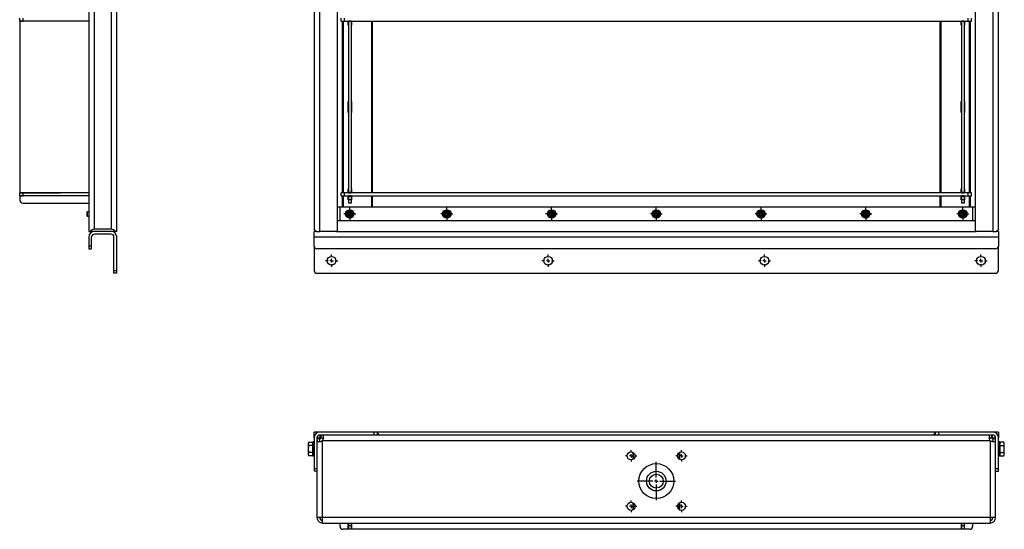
# Model space of a CAD drawing. Header units: millimetres. Extents: x 734 to 4128, y 6 to 2669.
# Tile 1 of 6: x 734 to 2144, y 6 to 736. Entities that reach past the tile are written whole.
import ezdxf

# ---------------------------------------------------------------- set-up
doc = ezdxf.new("R2010")
doc.units = ezdxf.units.MM
doc.layers.add('FOND_DE_PLAN', color=7, linetype='Continuous')

# ---------------------------------------------------------------- blocks, each defined once
blk = doc.blocks.new('SW_CENTERMARKSYMBOL_0')
at = {"layer": 'FOND_DE_PLAN', "color": 0}
for p, q in [((-5, 0), (-8.5, 0)), ((0, 0), (-2.5, 0)), ((0, 5), (0, 8.5)), ((0, 0), (0, 2.5)), ((0, 0), (0, -2.5)), ((0, 0), (2.5, 0)), ((5, 0), (8.5, 0)), ((0, -5), (0, -8.5))]:
    blk.add_line(p, q, dxfattribs=at)
blk = doc.blocks.new('SW_CENTERMARKSYMBOL_1')
at = {"layer": 'FOND_DE_PLAN', "color": 0}
for p, q in [((-5, 0), (-8.5, 0)), ((0, 0), (-2.5, 0)), ((0, 5), (0, 8.5)), ((0, 0), (0, 2.5)), ((0, 0), (0, -2.5)), ((0, 0), (2.5, 0)), ((5, 0), (8.5, 0)), ((0, -5), (0, -8.5))]:
    blk.add_line(p, q, dxfattribs=at)
blk = doc.blocks.new('SW_CENTERMARKSYMBOL_2')
at = {"layer": 'FOND_DE_PLAN', "color": 0}
for p, q in [((-5, 0), (-8.5, 0)), ((0, 0), (-2.5, 0)), ((0, 5), (0, 8.5)), ((0, 0), (0, 2.5)), ((0, 0), (0, -2.5)), ((0, 0), (2.5, 0)), ((5, 0), (8.5, 0)), ((0, -5), (0, -8.5))]:
    blk.add_line(p, q, dxfattribs=at)
blk = doc.blocks.new('SW_CENTERMARKSYMBOL_3')
at = {"layer": 'FOND_DE_PLAN', "color": 0}
for p, q in [((-5, 0), (-8.5, 0)), ((0, 0), (-2.5, 0)), ((0, 5), (0, 8.5)), ((0, 0), (0, 2.5)), ((0, 0), (0, -2.5)), ((0, 0), (2.5, 0)), ((5, 0), (8.5, 0)), ((0, -5), (0, -8.5))]:
    blk.add_line(p, q, dxfattribs=at)
blk = doc.blocks.new('SW_CENTERMARKSYMBOL_4')
at = {"layer": 'FOND_DE_PLAN', "color": 0}
for p, q in [((-5, 0), (-8.5, 0)), ((0, 0), (-2.5, 0)), ((0, 5), (0, 8.5)), ((0, 0), (0, 2.5)), ((0, 0), (0, -2.5)), ((0, 0), (2.5, 0)), ((5, 0), (8.5, 0)), ((0, -5), (0, -8.5))]:
    blk.add_line(p, q, dxfattribs=at)
blk = doc.blocks.new('SW_CENTERMARKSYMBOL_5')
at = {"layer": 'FOND_DE_PLAN', "color": 0}
for p, q in [((-5, 0), (-8.745, 0)), ((0, 0), (-2.5, 0)), ((0, 5), (0, 8.745)), ((0, 0), (0, 2.5)), ((0, 0), (0, -2.5)), ((0, 0), (2.5, 0)), ((5, 0), (8.745, 0)), ((0, -5), (0, -8.745))]:
    blk.add_line(p, q, dxfattribs=at)
blk = doc.blocks.new('SW_CENTERMARKSYMBOL_6')
at = {"layer": 'FOND_DE_PLAN', "color": 0}
for p, q in [((-5, 0), (-8.745, 0)), ((0, 0), (-2.5, 0)), ((0, 5), (0, 8.745)), ((0, 0), (0, 2.5)), ((0, 0), (0, -2.5)), ((0, 0), (2.5, 0)), ((5, 0), (8.745, 0)), ((0, -5), (0, -8.745))]:
    blk.add_line(p, q, dxfattribs=at)
blk = doc.blocks.new('SW_CENTERMARKSYMBOL_7')
at = {"layer": 'FOND_DE_PLAN', "color": 0}
for p, q in [((-5, 0), (-8.745, 0)), ((0, 0), (-2.5, 0)), ((0, 5), (0, 8.745)), ((0, 0), (0, 2.5)), ((0, 0), (0, -2.5)), ((0, 0), (2.5, 0)), ((5, 0), (8.745, 0)), ((0, -5), (0, -8.745))]:
    blk.add_line(p, q, dxfattribs=at)
blk = doc.blocks.new('SW_CENTERMARKSYMBOL_8')
at = {"layer": 'FOND_DE_PLAN', "color": 0}
for p, q in [((-5, 0), (-8.745, 0)), ((0, 0), (-2.5, 0)), ((0, 5), (0, 8.745)), ((0, 0), (0, 2.5)), ((0, 0), (0, -2.5)), ((0, 0), (2.5, 0)), ((5, 0), (8.745, 0)), ((0, -5), (0, -8.745))]:
    blk.add_line(p, q, dxfattribs=at)
blk = doc.blocks.new('SW_CENTERMARKSYMBOL_11')
at = {"layer": 'FOND_DE_PLAN', "color": 0}
for p, q in [((-5, 0), (-8.5, 0)), ((0, 0), (-2.5, 0)), ((0, 5), (0, 8.5)), ((0, 0), (0, 2.5)), ((0, 0), (0, -2.5)), ((0, 0), (2.5, 0)), ((5, 0), (8.5, 0)), ((0, -5), (0, -8.5))]:
    blk.add_line(p, q, dxfattribs=at)
blk = doc.blocks.new('SW_CENTERMARKSYMBOL_15')
at = {"layer": 'FOND_DE_PLAN', "color": 0}
for p, q in [((-5, 0), (-8.5, 0)), ((0, 0), (-2.5, 0)), ((0, 5), (0, 8.5)), ((0, 0), (0, 2.5)), ((0, 0), (0, -2.5)), ((0, 0), (2.5, 0)), ((5, 0), (8.5, 0)), ((0, -5), (0, -8.5))]:
    blk.add_line(p, q, dxfattribs=at)
blk = doc.blocks.new('SW_CENTERMARKSYMBOL_34')
at = {"layer": 'FOND_DE_PLAN', "color": 0}
for p, q in [((0, 5), (0, 27.5)), ((-5, 0), (-27.5, 0)), ((0, 0), (-2.5, 0)), ((0, 0), (0, 2.5)), ((0, 0), (0, -2.5)), ((0, 0), (2.5, 0)), ((5, 0), (27.5, 0)), ((0, -5), (0, -27.5))]:
    blk.add_line(p, q, dxfattribs=at)
blk = doc.blocks.new('SW_CENTERMARKSYMBOL_35')
at = {"layer": 'FOND_DE_PLAN', "color": 0}
for p, q in [((-5, 0), (-8.25, 0)), ((0, 0), (-2.5, 0)), ((0, 5), (0, 8.25)), ((0, 0), (0, 2.5)), ((0, 0), (0, -2.5)), ((0, 0), (2.5, 0)), ((5, 0), (8.25, 0)), ((0, -5), (0, -8.25))]:
    blk.add_line(p, q, dxfattribs=at)
blk = doc.blocks.new('SW_CENTERMARKSYMBOL_36')
at = {"layer": 'FOND_DE_PLAN', "color": 0}
for p, q in [((-5, 0), (-8.25, 0)), ((0, 0), (-2.5, 0)), ((0, 5), (0, 8.25)), ((0, 0), (0, 2.5)), ((0, 0), (0, -2.5)), ((0, 0), (2.5, 0)), ((5, 0), (8.25, 0)), ((0, -5), (0, -8.25))]:
    blk.add_line(p, q, dxfattribs=at)
blk = doc.blocks.new('SW_CENTERMARKSYMBOL_37')
at = {"layer": 'FOND_DE_PLAN', "color": 0}
for p, q in [((-5, 0), (-8.25, 0)), ((0, 0), (-2.5, 0)), ((0, 5), (0, 8.25)), ((0, 0), (0, 2.5)), ((0, 0), (0, -2.5)), ((0, 0), (2.5, 0)), ((5, 0), (8.25, 0)), ((0, -5), (0, -8.25))]:
    blk.add_line(p, q, dxfattribs=at)
blk = doc.blocks.new('SW_CENTERMARKSYMBOL_38')
at = {"layer": 'FOND_DE_PLAN', "color": 0}
for p, q in [((-5, 0), (-8.25, 0)), ((0, 0), (-2.5, 0)), ((0, 5), (0, 8.25)), ((0, 0), (0, 2.5)), ((0, 0), (0, -2.5)), ((0, 0), (2.5, 0)), ((5, 0), (8.25, 0)), ((0, -5), (0, -8.25))]:
    blk.add_line(p, q, dxfattribs=at)

msp = doc.modelspace()

# ---------------------------------------------------------------- linework, layer by layer
at = {"color": 7, "linetype": 'Continuous', "lineweight": 25}
for p, q in [((865.2, 2207.8), (865.2, 435.8)), ((873.2, 432.8), (873.2, 2207.8)), ((833.2, 2112.8), (833.2, 432.8)), ((841.2, 435.8), (841.2, 2112.8)), ((1155.9, 2112.8), (1155.9, 435.8)), ((1163.9, 432.8), (1163.9, 2112.8)), ((1188.9, 2108.8), (1188.9, 433.8)), ((2102.9, 433.8), (2102.9, 2108.8)), ((2127.9, 2112.8), (2127.9, 432.8)), ((2135.9, 435.8), (2135.9, 2112.8)), ((734.2, 733.8), (734.2, 737.8)), ((734.2, 733.8), (739.2, 733.8)), ((734.2, 733.7), (734.2, 489)), ((792.7, 733.7), (734.2, 733.7)), ((739.2, 733.8), (739.2, 737.8)), ((833.2, 733.8), (739.2, 733.8)), ((792.7, 733.8), (792.7, 733.7)), ((1194.4, 733.8), (1194.4, 737.8)), ((1194.4, 733.8), (1199.4, 733.8)), ((1196.6, 487.8), (1196.6, 733.8)), ((1197.3, 733.8), (1197.3, 487.8)), ((1198.9, 733.3), (1198.9, 733.8)), ((1204.4, 733.3), (1198.9, 733.3)), ((1199.4, 733.8), (1199.4, 737.8)), ((1199.4, 733.8), (2092.4, 733.8)), ((1204.4, 727.8), (1204.4, 733.3)), ((1204.9, 733.7), (1204.9, 733.8)), ((1208.9, 733.7), (1204.9, 733.7)), ((1204.9, 733.7), (1204.9, 489)), ((1208.9, 733.8), (1208.9, 733.7)), ((1208.9, 733.7), (1208.9, 489)), ((1209.4, 733.3), (1209.4, 727.8)), ((1214.9, 733.3), (1209.4, 733.3)), ((1214.9, 733.8), (1214.9, 733.3)), ((1238.5, 487.8), (1238.5, 733.8)), ((1239.2, 733.8), (1239.2, 487.8)), ((1323.9, 733.3), (1323.9, 733.8)), ((1339.9, 733.3), (1323.9, 733.3)), ((1339.9, 733.8), (1339.9, 733.3)), ((1448.9, 733.3), (1448.9, 733.8)), ((1464.9, 733.3), (1448.9, 733.3)), ((1464.9, 733.8), (1464.9, 733.3)), ((1590.4, 733.3), (1590.4, 733.8)), ((1606.4, 733.3), (1590.4, 733.3)), ((1606.4, 733.8), (1606.4, 733.3)), ((1685.4, 733.3), (1685.4, 733.8)), ((1701.4, 733.3), (1685.4, 733.3)), ((1701.4, 733.8), (1701.4, 733.3)), ((1826.9, 733.3), (1826.9, 733.8)), ((1842.9, 733.3), (1826.9, 733.3)), ((1842.9, 733.8), (1842.9, 733.3)), ((1951.9, 733.3), (1951.9, 733.8)), ((1967.9, 733.3), (1951.9, 733.3)), ((1967.9, 733.8), (1967.9, 733.3)), ((2052.6, 487.8), (2052.6, 733.8)), ((2053.3, 733.8), (2053.3, 487.8)), ((2076.9, 733.3), (2076.9, 733.8)), ((2082.4, 733.3), (2076.9, 733.3)), ((2082.4, 727.8), (2082.4, 733.3)), ((2082.9, 733.7), (2082.9, 733.8)), ((2086.9, 733.7), (2082.9, 733.7)), ((2082.9, 733.7), (2082.9, 489)), ((2086.9, 733.8), (2086.9, 733.7)), ((2086.9, 733.7), (2086.9, 489)), ((2087.4, 733.3), (2087.4, 727.8)), ((2092.9, 733.3), (2087.4, 733.3)), ((2092.4, 733.8), (2092.4, 737.8)), ((2092.4, 733.8), (2097.4, 733.8)), ((2092.9, 733.8), (2092.9, 733.3)), ((2094.5, 487.8), (2094.5, 733.8)), ((2095.2, 733.8), (2095.2, 487.8)), ((2097.4, 733.8), (2097.4, 737.8)), ((1204.9, 727.8), (1204.4, 727.8)), ((1209.4, 727.8), (1208.9, 727.8)), ((2082.9, 727.8), (2082.4, 727.8)), ((2087.4, 727.8), (2086.9, 727.8)), ((1204.4, 618.8), (1204.9, 618.8)), ((1204.4, 602.8), (1204.4, 618.8)), ((1208.9, 618.8), (1209.4, 618.8)), ((1209.4, 618.8), (1209.4, 602.8)), ((2082.4, 618.8), (2082.9, 618.8)), ((2082.4, 602.8), (2082.4, 618.8)), ((2086.9, 618.8), (2087.4, 618.8)), ((2087.4, 618.8), (2087.4, 602.8)), ((1204.9, 602.8), (1204.4, 602.8)), ((1209.4, 602.8), (1208.9, 602.8)), ((2082.9, 602.8), (2082.4, 602.8)), ((2087.4, 602.8), (2086.9, 602.8)), ((1204.4, 493.8), (1204.9, 493.8)), ((1204.4, 488.3), (1204.4, 493.8)), ((1208.9, 493.8), (1209.4, 493.8)), ((1209.4, 493.8), (1209.4, 488.3)), ((2082.4, 493.8), (2082.9, 493.8)), ((2082.4, 488.3), (2082.4, 493.8)), ((2086.9, 493.8), (2087.4, 493.8)), ((2087.4, 493.8), (2087.4, 488.3)), ((734.2, 483.8), (734.2, 487.8)), ((739.2, 487.8), (734.2, 487.8)), ((734.2, 483.8), (739.2, 483.8)), ((734.2, 482.7), (734.2, 478.3)), ((735.2, 488), (792.7, 488)), ((792.7, 483.7), (735.2, 483.7)), ((739.2, 483.8), (739.2, 487.8)), ((833.2, 487.8), (739.2, 487.8)), ((833.2, 483.8), (739.2, 483.8)), ((792.7, 488), (792.7, 487.8)), ((792.7, 483.8), (792.7, 483.7)), ((1194.4, 483.8), (1194.4, 487.8)), ((1199.4, 487.8), (1194.4, 487.8)), ((1194.4, 483.8), (1199.4, 483.8)), ((1196.6, 467.8), (1196.6, 483.8)), ((1197.3, 483.8), (1197.3, 467.8)), ((1198.9, 488.3), (1204.4, 488.3)), ((1198.9, 487.8), (1198.9, 488.3)), ((1198.9, 483.3), (1198.9, 483.8)), ((1204.4, 483.3), (1198.9, 483.3)), ((1199.4, 483.8), (1199.4, 487.8)), ((2092.4, 487.8), (1199.4, 487.8)), ((1199.4, 483.8), (2092.4, 483.8)), ((1204.4, 477.8), (1204.4, 483.3)), ((1204.9, 489), (1208.9, 489)), ((1204.9, 489), (1204.9, 488)), ((1204.9, 488), (1208.9, 488)), ((1204.9, 487.8), (1204.9, 488)), ((1204.9, 483.7), (1204.9, 483.8)), ((1208.9, 483.7), (1204.9, 483.7)), ((1204.9, 483.7), (1204.9, 482.7)), ((1208.9, 482.7), (1204.9, 482.7)), ((1204.9, 482.7), (1204.9, 478.3)), ((1208.9, 488), (1208.9, 489)), ((1208.9, 488), (1208.9, 487.8)), ((1208.9, 483.8), (1208.9, 483.7)), ((1208.9, 482.7), (1208.9, 483.7)), ((1208.9, 482.7), (1208.9, 478.3)), ((1209.4, 488.3), (1214.9, 488.3)), ((1214.9, 483.3), (1209.4, 483.3)), ((1209.4, 483.3), (1209.4, 477.8)), ((1214.9, 488.3), (1214.9, 487.8)), ((1214.9, 483.8), (1214.9, 483.3)), ((1238.5, 467.8), (1238.5, 483.8)), ((1239.2, 483.8), (1239.2, 467.8)), ((1323.9, 488.3), (1339.9, 488.3)), ((1323.9, 487.8), (1323.9, 488.3)), ((1323.9, 483.3), (1323.9, 483.8)), ((1339.9, 483.3), (1323.9, 483.3)), ((1339.9, 488.3), (1339.9, 487.8)), ((1339.9, 483.8), (1339.9, 483.3)), ((1448.9, 488.3), (1464.9, 488.3)), ((1448.9, 487.8), (1448.9, 488.3)), ((1448.9, 483.3), (1448.9, 483.8)), ((1464.9, 483.3), (1448.9, 483.3)), ((1464.9, 488.3), (1464.9, 487.8)), ((1464.9, 483.8), (1464.9, 483.3)), ((1590.4, 488.3), (1606.4, 488.3)), ((1590.4, 487.8), (1590.4, 488.3)), ((1590.4, 483.3), (1590.4, 483.8)), ((1606.4, 483.3), (1590.4, 483.3)), ((1606.4, 488.3), (1606.4, 487.8)), ((1606.4, 483.8), (1606.4, 483.3)), ((1685.4, 488.3), (1701.4, 488.3)), ((1685.4, 487.8), (1685.4, 488.3)), ((1685.4, 483.3), (1685.4, 483.8)), ((1701.4, 483.3), (1685.4, 483.3)), ((1701.4, 488.3), (1701.4, 487.8)), ((1701.4, 483.8), (1701.4, 483.3)), ((1826.9, 488.3), (1842.9, 488.3)), ((1826.9, 487.8), (1826.9, 488.3)), ((1826.9, 483.3), (1826.9, 483.8)), ((1842.9, 483.3), (1826.9, 483.3)), ((1842.9, 488.3), (1842.9, 487.8)), ((1842.9, 483.8), (1842.9, 483.3)), ((1951.9, 488.3), (1967.9, 488.3)), ((1951.9, 487.8), (1951.9, 488.3)), ((1951.9, 483.3), (1951.9, 483.8)), ((1967.9, 483.3), (1951.9, 483.3)), ((1967.9, 488.3), (1967.9, 487.8)), ((1967.9, 483.8), (1967.9, 483.3)), ((2052.6, 467.8), (2052.6, 483.8)), ((2053.3, 483.8), (2053.3, 467.8)), ((2076.9, 488.3), (2082.4, 488.3)), ((2076.9, 487.8), (2076.9, 488.3)), ((2076.9, 483.3), (2076.9, 483.8)), ((2082.4, 483.3), (2076.9, 483.3)), ((2082.4, 477.8), (2082.4, 483.3)), ((2082.9, 489), (2086.9, 489)), ((2082.9, 489), (2082.9, 488)), ((2082.9, 488), (2086.9, 488)), ((2082.9, 487.8), (2082.9, 488)), ((2082.9, 483.7), (2082.9, 483.8)), ((2082.9, 483.7), (2082.9, 482.7)), ((2086.9, 483.7), (2082.9, 483.7)), ((2082.9, 482.7), (2082.9, 478.3)), ((2086.9, 482.7), (2082.9, 482.7)), ((2086.9, 488), (2086.9, 489)), ((2086.9, 488), (2086.9, 487.8)), ((2086.9, 483.8), (2086.9, 483.7)), ((2086.9, 482.7), (2086.9, 483.7)), ((2086.9, 482.7), (2086.9, 478.3)), ((2087.4, 488.3), (2092.9, 488.3)), ((2087.4, 483.3), (2087.4, 477.8)), ((2092.9, 483.3), (2087.4, 483.3)), ((2092.4, 483.8), (2092.4, 487.8)), ((2097.4, 487.8), (2092.4, 487.8)), ((2092.4, 483.8), (2097.4, 483.8)), ((2092.9, 488.3), (2092.9, 487.8)), ((2092.9, 483.8), (2092.9, 483.3)), ((2094.5, 467.8), (2094.5, 483.8)), ((2095.2, 483.8), (2095.2, 467.8)), ((2097.4, 483.8), (2097.4, 487.8)), ((739.2, 473.3), (833.2, 473.3)), ((1188.9, 467.8), (1192.9, 467.8)), ((1192.9, 467.8), (2098.9, 467.8)), ((1192.9, 447.8), (1192.9, 467.8)), ((1204.9, 477.8), (1204.4, 477.8)), ((1204.9, 478.3), (1208.9, 478.3)), ((1204.9, 478.3), (1204.9, 473.3)), ((1208.9, 473.3), (1204.9, 473.3)), ((1208.9, 478.3), (1208.9, 473.3)), ((1209.4, 477.8), (1208.9, 477.8)), ((2082.9, 477.8), (2082.4, 477.8)), ((2082.9, 478.3), (2086.9, 478.3)), ((2082.9, 478.3), (2082.9, 473.3)), ((2086.9, 473.3), (2082.9, 473.3)), ((2086.9, 478.3), (2086.9, 473.3)), ((2087.4, 477.8), (2086.9, 477.8)), ((2098.9, 467.8), (2098.9, 447.8)), ((2098.9, 467.8), (2102.9, 467.8)), ((830.7, 460.8), (830.2, 460.3)), ((830.2, 460.3), (830.2, 455.3)), ((830.2, 455.3), (830.7, 454.8)), ((833.1, 460.8), (830.7, 460.8)), ((830.7, 460.8), (830.7, 454.8)), ((830.7, 454.8), (833.1, 454.8)), ((833.2, 462.4), (833.1, 462.2)), ((833.1, 462.2), (833.1, 453.4)), ((833.1, 453.4), (833.2, 453.3)), ((2102.9, 447.8), (1188.9, 447.8)), ((2098.9, 447.8), (1192.9, 447.8)), ((833.2, 432.8), (834.9, 432.8)), ((833.2, 424.8), (833.2, 411.8)), ((841.2, 432.8), (834.9, 432.8)), ((837.2, 411.8), (837.2, 424.8)), ((865.2, 435.8), (841.2, 435.8)), ((865.2, 432.8), (841.2, 432.8)), ((865.2, 428.8), (841.2, 428.8)), ((871.4, 432.8), (865.2, 432.8)), ((869.2, 376.8), (869.2, 424.8)), ((873.2, 432.8), (871.4, 432.8)), ((873.2, 376.8), (873.2, 424.8)), ((1158.9, 432.8), (1155.9, 432.8)), ((1155.9, 424.8), (1155.9, 432.8)), ((1155.9, 424.8), (2135.9, 424.8)), ((1155.9, 411.8), (1155.9, 424.8)), ((1158.9, 432.8), (1163.9, 432.8)), ((1187.9, 432.8), (1163.9, 432.8)), ((1187.9, 432.8), (2103.9, 432.8)), ((2127.9, 432.8), (2103.9, 432.8)), ((2127.9, 432.8), (2132.9, 432.8)), ((2135.9, 432.8), (2132.9, 432.8)), ((2135.9, 432.8), (2135.9, 424.8)), ((2135.9, 424.8), (2135.9, 411.8)), ((837.2, 411.8), (833.2, 411.8)), ((833.2, 411.8), (833.2, 407.8)), ((837.2, 407.8), (837.2, 411.8)), ((1155.9, 411.8), (1155.9, 376.8)), ((2135.9, 376.8), (2135.9, 411.8)), ((833.2, 407.8), (837.2, 407.8)), ((2131.9, 407.8), (1159.9, 407.8)), ((869.2, 376.8), (873.2, 376.8)), ((869.2, 372.8), (869.2, 376.8)), ((873.2, 372.8), (869.2, 372.8)), ((873.2, 372.8), (873.2, 376.8)), ((1159.9, 372.8), (2131.9, 372.8)), ((1163.9, 145.3), (1155.9, 145.3)), ((1155.9, 137.3), (1155.9, 145.3)), ((1241.9, 145.3), (1163.9, 145.3)), ((1241.9, 141.3), (1163.9, 141.3)), ((1164.7, 137.3), (1164.7, 141.3)), ((1165.5, 141.3), (1165.5, 137.3)), ((1241.9, 141.3), (1241.9, 145.3)), ((1245.9, 145.3), (1241.9, 145.3)), ((1245.8, 141.3), (1241.9, 141.3)), ((2046, 141.3), (1245.8, 141.3)), ((1245.9, 145.3), (1245.9, 141.3)), ((2045.9, 145.3), (1245.9, 145.3)), ((1245.9, 144.3), (1248.9, 141.3)), ((2042.9, 141.3), (2045.9, 144.3)), ((2045.9, 141.3), (2045.9, 145.3)), ((2049.9, 145.3), (2045.9, 145.3)), ((2049.9, 141.3), (2046, 141.3)), ((2049.9, 145.3), (2049.9, 141.3)), ((2127.9, 145.3), (2049.9, 145.3)), ((2127.9, 141.3), (2049.9, 141.3)), ((2126.2, 137.3), (2126.2, 141.3)), ((2127, 141.3), (2127, 137.3)), ((2135.9, 145.3), (2127.9, 145.3)), ((2135.9, 145.3), (2135.9, 137.3)), ((1148.2, 131.1), (1147.5, 129.8)), ((1147.5, 129.8), (1147.5, 128.7)), ((1147.5, 128.7), (1147.5, 121.3)), ((1148.2, 131.1), (1153.3, 131.1)), ((1153.3, 131.1), (1153.3, 126.2)), ((1153.9, 129), (1153.3, 129)), ((1155.9, 131.3), (1153.9, 131.3)), ((1153.9, 131.3), (1153.9, 111.3)), ((1155.9, 137.3), (1155.9, 93.3)), ((1159.9, 137.3), (1159.9, 93.3)), ((1159.9, 137.3), (1164.7, 137.3)), ((1159.9, 136.5), (1163.9, 136.5)), ((1163.9, 135.6), (1159.9, 135.6)), ((1163.9, 135.3), (1166.9, 138.3)), ((1163.9, 136.5), (1163.9, 135.6)), ((1165.5, 137.3), (1164.7, 137.3)), ((1165.5, 137.3), (1165.9, 137.3)), ((1167.9, 23.3), (1167.9, 133.1)), ((1168, 133.3), (2123.7, 133.3)), ((2123.9, 133.1), (2123.9, 23.3)), ((2127.9, 135.3), (2124.9, 138.3)), ((2125.9, 137.3), (2126.2, 137.3)), ((2127, 137.3), (2126.2, 137.3)), ((2127, 137.3), (2131.9, 137.3)), ((2127.9, 136.5), (2131.9, 136.5)), ((2127.9, 135.6), (2127.9, 136.5)), ((2131.9, 135.6), (2127.9, 135.6)), ((2131.9, 93.3), (2131.9, 137.3)), ((2135.9, 93.3), (2135.9, 137.3)), ((2137.9, 131.3), (2135.9, 131.3)), ((2137.9, 111.3), (2137.9, 131.3)), ((2138.5, 129), (2137.9, 129)), ((2143.5, 131.1), (2138.5, 131.1)), ((2138.5, 126.2), (2138.5, 131.1)), ((2144.3, 129.8), (2143.5, 131.1)), ((2144.3, 128.7), (2144.3, 129.8)), ((2144.3, 121.3), (2144.3, 128.7)), ((1147.5, 121.3), (1147.5, 113.9)), ((1147.5, 113.9), (1147.5, 112.8)), ((1153.3, 126.2), (1148.2, 126.2)), ((1153.3, 116.4), (1148.2, 116.4)), ((1153.3, 126.2), (1153.3, 116.4)), ((1153.3, 116.4), (1153.3, 111.5)), ((1153.3, 113.6), (1153.9, 113.6)), ((1612.9, 106.5), (1612.9, 116.2)), ((1613.4, 107.3), (1613.4, 115.9)), ((1678.4, 107.3), (1678.4, 115.9)), ((1678.9, 116.2), (1678.9, 106.5)), ((2137.9, 113.6), (2138.5, 113.6)), ((2138.5, 126.2), (2143.5, 126.2)), ((2138.5, 116.4), (2138.5, 126.2)), ((2138.5, 116.4), (2143.5, 116.4)), ((2138.5, 111.5), (2138.5, 116.4)), ((2144.3, 113.9), (2144.3, 121.3)), ((2144.3, 112.8), (2144.3, 113.9)), ((1147.5, 112.8), (1148.2, 111.5)), ((1153.3, 111.5), (1148.2, 111.5)), ((1153.9, 111.3), (1155.9, 111.3)), ((1613.4, 106.9), (1613.4, 107.3)), ((1613.9, 107.3), (1613.4, 107.3)), ((1641.9, 100), (1641.9, 100)), ((1678.4, 107.3), (1677.9, 107.3)), ((1678.4, 106.9), (1678.4, 107.3)), ((2135.9, 111.3), (2137.9, 111.3)), ((2138.5, 111.5), (2143.5, 111.5)), ((2143.5, 111.5), (2144.3, 112.8)), ((1155.9, 93.3), (1159.9, 93.3)), ((1155.9, 93.3), (1155.9, 89.3)), ((1159.9, 89.3), (1155.9, 89.3)), ((1159.9, 93.3), (1159.9, 89.4)), ((1159.9, 89.4), (1159.9, 23.3)), ((2131.9, 89.4), (2131.9, 93.3)), ((2131.9, 93.3), (2135.9, 93.3)), ((2131.9, 23.3), (2131.9, 89.4)), ((2131.9, 89.3), (2135.9, 89.3)), ((2135.9, 89.3), (2135.9, 93.3)), ((1612.9, 34.4), (1612.9, 44.1)), ((1613.4, 39.3), (1613.4, 43.8)), ((1641.9, 50.6), (1641.9, 50.6)), ((1678.4, 39.3), (1678.4, 43.8)), ((1678.9, 44.1), (1678.9, 34.4)), ((1613.4, 34.7), (1613.4, 39.3)), ((1613.4, 39.3), (1615.6, 39.3)), ((1676.2, 39.3), (1678.4, 39.3)), ((1678.4, 34.7), (1678.4, 39.3)), ((1167.9, 23.3), (1159.9, 23.3)), ((1167.9, 15.3), (1167.9, 23.3)), ((2123.9, 23.3), (1167.9, 23.3)), ((1167.9, 15.3), (2123.9, 15.3)), ((1192.9, 10.3), (1192.9, 15.3)), ((1204.4, 6.3), (1204.4, 15.3)), ((1204.9, 15.3), (1204.9, 11.3)), ((1208.9, 15.3), (1208.9, 11.3)), ((1209.4, 15.3), (1209.4, 6.3)), ((2082.4, 15.3), (2082.4, 6.3)), ((2082.9, 15.3), (2082.9, 11.3)), ((2086.9, 15.3), (2086.9, 11.3)), ((2087.4, 6.3), (2087.4, 15.3)), ((2098.9, 15.3), (2098.9, 10.3)), ((2123.9, 23.3), (2123.9, 15.3)), ((2131.9, 23.3), (2123.9, 23.3)), ((1204.4, 6.3), (1196.9, 6.3)), ((1204.9, 6.3), (1204.4, 6.3)), ((1208.9, 11.3), (1204.9, 11.3)), ((1204.9, 11.3), (1204.9, 6.3)), ((1208.9, 6.3), (1204.9, 6.3)), ((1208.9, 11.3), (1208.9, 6.3)), ((1209.4, 6.3), (1208.9, 6.3)), ((2082.4, 6.3), (1209.4, 6.3)), ((2082.9, 6.3), (2082.4, 6.3)), ((2086.9, 11.3), (2082.9, 11.3)), ((2082.9, 11.3), (2082.9, 6.3)), ((2086.9, 6.3), (2082.9, 6.3)), ((2086.9, 11.3), (2086.9, 6.3)), ((2087.4, 6.3), (2086.9, 6.3)), ((2094.9, 6.3), (2087.4, 6.3))]:
    msp.add_line(p, q, dxfattribs=at)
at = {"color": 7, "linetype": 'Continuous', "lineweight": 25, "flags": 128}
for points in [[(1158.9, 432.8), (1157.8, 433.9), (1157, 434.7), (1156.4, 435.3), (1156, 435.7), (1155.9, 435.8)], [(2135.9, 435.8), (2135.8, 435.7), (2135.4, 435.3), (2134.8, 434.7), (2133.9, 433.9), (2132.9, 432.8)]]:
    msp.add_lwpolyline(points, dxfattribs=at)
at = {"color": 7, "linetype": 'Continuous', "lineweight": 25}
for centre, radius in [((1206.9, 457.8), 6), ((1206.9, 457.8), 4.4), ((1206.9, 457.8), 3), ((1206.9, 457.8), 2.5), ((1345.9, 457.8), 6), ((1345.9, 457.8), 4.4), ((1345.9, 457.8), 3), ((1345.9, 457.8), 2.5), ((1495.9, 457.8), 6), ((1495.9, 457.8), 4.4), ((1495.9, 457.8), 3), ((1495.9, 457.8), 2.5), ((1645.9, 457.8), 6), ((1645.9, 457.8), 4.4), ((1645.9, 457.8), 3), ((1645.9, 457.8), 2.5), ((1795.9, 457.8), 6), ((1795.9, 457.8), 4.4), ((1795.9, 457.8), 3), ((1795.9, 457.8), 2.5), ((1945.9, 457.8), 6), ((1945.9, 457.8), 4.4), ((1945.9, 457.8), 3), ((1945.9, 457.8), 2.5), ((2084.9, 457.8), 6), ((2084.9, 457.8), 4.4), ((2084.9, 457.8), 3), ((2084.9, 457.8), 2.5), ((1180.9, 390.8), 6.25), ((1490.9, 390.8), 6.25), ((1800.9, 390.8), 6.25), ((2110.9, 390.8), 6.25), ((1609.8, 111.4), 5.75), ((1681.9, 111.4), 5.75), ((1645.9, 75.3), 25), ((1645.9, 75.3), 14), ((1645.9, 75.3), 10), ((1609.8, 39.2), 5.75), ((1681.9, 39.2), 5.75)]:
    msp.add_circle(centre, radius, dxfattribs=at)
for centre, radius, start, end in [((735.2, 489), 1, 180, 270), ((735.2, 482.7), 1, 90, 180), ((739.2, 478.3), 5, 180, 270), ((841.2, 424.8), 8, 90, 180), ((841.2, 427.8), 8, 90, 141.3178), ((841.2, 424.8), 4, 90, 180), ((865.2, 427.8), 8, 38.6822, 90), ((865.2, 424.8), 8, 0, 90), ((865.2, 424.8), 4, 0, 90), ((1187.9, 433.8), 1, 270, 0), ((2103.9, 433.8), 1, 180, 270), ((1159.9, 411.8), 4, 180, 270), ((2131.9, 411.8), 4, 270, 0), ((1159.9, 376.8), 4, 180, 270), ((2131.9, 376.8), 4, 270, 0), ((1163.9, 137.3), 8, 90, 180), ((1163.9, 137.3), 4, 90, 180), ((2127.9, 137.3), 8, 0, 90), ((2127.9, 137.3), 4, 0, 90), ((1164.4, 136.8), 5, 313.6659, 316.3341), ((2127.3, 136.8), 5, 223.6659, 226.3341), ((1167.9, 23.3), 8, 180, 270), ((1167.9, 23.3), 4, 180, 270), ((2123.9, 23.3), 8, 270, 0), ((2123.9, 23.3), 4, 270, 0), ((1196.9, 10.3), 4, 180, 270), ((2094.9, 10.3), 4, 270, 0)]:
    msp.add_arc(centre, radius, start, end, dxfattribs=at)
for points, knots in [([(1204, 462.8), (1203.5, 462), (1203, 461.2), (1202.4, 460.1), (1202.3, 459.9), (1202.1, 459.5), (1201.9, 459.3), (1201.6, 458.7), (1201.3, 458.2), (1201.1, 457.8)], [0, 0, 0, 0, 0.5, 0.5, 0.625, 0.625, 0.75, 0.75, 1, 1, 1, 1]), ([(1201.1, 457.8), (1201.6, 457), (1202.1, 456.2), (1202.7, 455.1), (1202.8, 454.9), (1203, 454.5), (1203.2, 454.3), (1203.5, 453.7), (1203.8, 453.2), (1204, 452.8)], [0, 0, 0, 0, 0.5, 0.5, 0.625, 0.625, 0.75, 0.75, 1, 1, 1, 1]), ([(1209.8, 462.8), (1208.8, 462.8), (1207.9, 462.8), (1206.6, 462.8), (1206.4, 462.8), (1205.9, 462.8), (1205.7, 462.8), (1204.9, 462.8), (1204.5, 462.8), (1204, 462.8)], [0, 0, 0, 0, 0.5, 0.5, 0.625, 0.625, 0.75, 0.75, 1, 1, 1, 1]), ([(1204, 452.8), (1204.9, 452.8), (1205.9, 452.8), (1207.1, 452.8), (1207.4, 452.8), (1207.9, 452.8), (1208.1, 452.8), (1208.8, 452.8), (1209.3, 452.8), (1209.8, 452.8)], [0, 0, 0, 0, 0.5, 0.5, 0.625, 0.625, 0.75, 0.75, 1, 1, 1, 1]), ([(1212.7, 457.8), (1212.2, 458.7), (1211.7, 459.5), (1211.1, 460.5), (1211, 460.8), (1210.7, 461.2), (1210.6, 461.4), (1210.2, 462), (1210, 462.4), (1209.8, 462.8)], [0, 0, 0, 0, 0.5, 0.5, 0.625, 0.625, 0.75, 0.75, 1, 1, 1, 1]), ([(1209.8, 452.8), (1210.2, 453.7), (1210.7, 454.5), (1211.3, 455.5), (1211.5, 455.8), (1211.7, 456.2), (1211.8, 456.4), (1212.2, 457), (1212.4, 457.4), (1212.7, 457.8)], [0, 0, 0, 0, 0.5, 0.5, 0.625, 0.625, 0.75, 0.75, 1, 1, 1, 1]), ([(1343, 462.8), (1342.5, 462), (1342, 461.2), (1341.4, 460.1), (1341.3, 459.9), (1341.1, 459.5), (1340.9, 459.3), (1340.6, 458.7), (1340.3, 458.2), (1340.1, 457.8)], [0, 0, 0, 0, 0.5, 0.5, 0.625, 0.625, 0.75, 0.75, 1, 1, 1, 1]), ([(1340.1, 457.8), (1340.6, 457), (1341.1, 456.2), (1341.7, 455.1), (1341.8, 454.9), (1342, 454.5), (1342.2, 454.3), (1342.5, 453.7), (1342.8, 453.2), (1343, 452.8)], [0, 0, 0, 0, 0.5, 0.5, 0.625, 0.625, 0.75, 0.75, 1, 1, 1, 1]), ([(1348.8, 462.8), (1347.8, 462.8), (1346.9, 462.8), (1345.6, 462.8), (1345.4, 462.8), (1344.9, 462.8), (1344.7, 462.8), (1343.9, 462.8), (1343.5, 462.8), (1343, 462.8)], [0, 0, 0, 0, 0.5, 0.5, 0.625, 0.625, 0.75, 0.75, 1, 1, 1, 1]), ([(1343, 452.8), (1343.9, 452.8), (1344.9, 452.8), (1346.1, 452.8), (1346.4, 452.8), (1346.9, 452.8), (1347.1, 452.8), (1347.8, 452.8), (1348.3, 452.8), (1348.8, 452.8)], [0, 0, 0, 0, 0.5, 0.5, 0.625, 0.625, 0.75, 0.75, 1, 1, 1, 1]), ([(1351.7, 457.8), (1351.2, 458.7), (1350.7, 459.5), (1350.1, 460.5), (1350, 460.8), (1349.7, 461.2), (1349.6, 461.4), (1349.2, 462), (1349, 462.4), (1348.8, 462.8)], [0, 0, 0, 0, 0.5, 0.5, 0.625, 0.625, 0.75, 0.75, 1, 1, 1, 1]), ([(1348.8, 452.8), (1349.2, 453.7), (1349.7, 454.5), (1350.3, 455.5), (1350.5, 455.8), (1350.7, 456.2), (1350.8, 456.4), (1351.2, 457), (1351.4, 457.4), (1351.7, 457.8)], [0, 0, 0, 0, 0.5, 0.5, 0.625, 0.625, 0.75, 0.75, 1, 1, 1, 1]), ([(1493, 462.8), (1492.5, 462), (1492, 461.2), (1491.4, 460.1), (1491.3, 459.9), (1491.1, 459.5), (1490.9, 459.3), (1490.6, 458.7), (1490.3, 458.2), (1490.1, 457.8)], [0, 0, 0, 0, 0.5, 0.5, 0.625, 0.625, 0.75, 0.75, 1, 1, 1, 1]), ([(1490.1, 457.8), (1490.6, 457), (1491.1, 456.2), (1491.7, 455.1), (1491.8, 454.9), (1492, 454.5), (1492.2, 454.3), (1492.5, 453.7), (1492.8, 453.2), (1493, 452.8)], [0, 0, 0, 0, 0.5, 0.5, 0.625, 0.625, 0.75, 0.75, 1, 1, 1, 1]), ([(1498.8, 462.8), (1497.8, 462.8), (1496.9, 462.8), (1495.6, 462.8), (1495.4, 462.8), (1494.9, 462.8), (1494.7, 462.8), (1493.9, 462.8), (1493.5, 462.8), (1493, 462.8)], [0, 0, 0, 0, 0.5, 0.5, 0.625, 0.625, 0.75, 0.75, 1, 1, 1, 1]), ([(1493, 452.8), (1493.9, 452.8), (1494.9, 452.8), (1496.1, 452.8), (1496.4, 452.8), (1496.9, 452.8), (1497.1, 452.8), (1497.8, 452.8), (1498.3, 452.8), (1498.8, 452.8)], [0, 0, 0, 0, 0.5, 0.5, 0.625, 0.625, 0.75, 0.75, 1, 1, 1, 1]), ([(1501.7, 457.8), (1501.2, 458.7), (1500.7, 459.5), (1500.1, 460.5), (1500, 460.8), (1499.7, 461.2), (1499.6, 461.4), (1499.2, 462), (1499, 462.4), (1498.8, 462.8)], [0, 0, 0, 0, 0.5, 0.5, 0.625, 0.625, 0.75, 0.75, 1, 1, 1, 1]), ([(1498.8, 452.8), (1499.2, 453.7), (1499.7, 454.5), (1500.3, 455.5), (1500.5, 455.8), (1500.7, 456.2), (1500.8, 456.4), (1501.2, 457), (1501.4, 457.4), (1501.7, 457.8)], [0, 0, 0, 0, 0.5, 0.5, 0.625, 0.625, 0.75, 0.75, 1, 1, 1, 1]), ([(1643, 462.8), (1642.5, 462), (1642, 461.2), (1641.4, 460.1), (1641.3, 459.9), (1641.1, 459.5), (1640.9, 459.3), (1640.6, 458.7), (1640.3, 458.2), (1640.1, 457.8)], [0, 0, 0, 0, 0.5, 0.5, 0.625, 0.625, 0.75, 0.75, 1, 1, 1, 1]), ([(1640.1, 457.8), (1640.6, 457), (1641.1, 456.2), (1641.7, 455.1), (1641.8, 454.9), (1642, 454.5), (1642.2, 454.3), (1642.5, 453.7), (1642.8, 453.2), (1643, 452.8)], [0, 0, 0, 0, 0.5, 0.5, 0.625, 0.625, 0.75, 0.75, 1, 1, 1, 1]), ([(1648.8, 462.8), (1647.8, 462.8), (1646.9, 462.8), (1645.6, 462.8), (1645.4, 462.8), (1644.9, 462.8), (1644.7, 462.8), (1643.9, 462.8), (1643.5, 462.8), (1643, 462.8)], [0, 0, 0, 0, 0.5, 0.5, 0.625, 0.625, 0.75, 0.75, 1, 1, 1, 1]), ([(1643, 452.8), (1643.9, 452.8), (1644.9, 452.8), (1646.1, 452.8), (1646.4, 452.8), (1646.9, 452.8), (1647.1, 452.8), (1647.8, 452.8), (1648.3, 452.8), (1648.8, 452.8)], [0, 0, 0, 0, 0.5, 0.5, 0.625, 0.625, 0.75, 0.75, 1, 1, 1, 1]), ([(1651.7, 457.8), (1651.2, 458.7), (1650.7, 459.5), (1650.1, 460.5), (1650, 460.8), (1649.7, 461.2), (1649.6, 461.4), (1649.2, 462), (1649, 462.4), (1648.8, 462.8)], [0, 0, 0, 0, 0.5, 0.5, 0.625, 0.625, 0.75, 0.75, 1, 1, 1, 1]), ([(1648.8, 452.8), (1649.2, 453.7), (1649.7, 454.5), (1650.3, 455.5), (1650.5, 455.8), (1650.7, 456.2), (1650.8, 456.4), (1651.2, 457), (1651.4, 457.4), (1651.7, 457.8)], [0, 0, 0, 0, 0.5, 0.5, 0.625, 0.625, 0.75, 0.75, 1, 1, 1, 1]), ([(1793, 462.8), (1792.5, 462), (1792, 461.2), (1791.4, 460.1), (1791.3, 459.9), (1791.1, 459.5), (1790.9, 459.3), (1790.6, 458.7), (1790.3, 458.2), (1790.1, 457.8)], [0, 0, 0, 0, 0.5, 0.5, 0.625, 0.625, 0.75, 0.75, 1, 1, 1, 1]), ([(1790.1, 457.8), (1790.6, 457), (1791.1, 456.2), (1791.7, 455.1), (1791.8, 454.9), (1792, 454.5), (1792.2, 454.3), (1792.5, 453.7), (1792.8, 453.2), (1793, 452.8)], [0, 0, 0, 0, 0.5, 0.5, 0.625, 0.625, 0.75, 0.75, 1, 1, 1, 1]), ([(1798.8, 462.8), (1797.8, 462.8), (1796.9, 462.8), (1795.6, 462.8), (1795.4, 462.8), (1794.9, 462.8), (1794.7, 462.8), (1793.9, 462.8), (1793.5, 462.8), (1793, 462.8)], [0, 0, 0, 0, 0.5, 0.5, 0.625, 0.625, 0.75, 0.75, 1, 1, 1, 1]), ([(1793, 452.8), (1793.9, 452.8), (1794.9, 452.8), (1796.1, 452.8), (1796.4, 452.8), (1796.9, 452.8), (1797.1, 452.8), (1797.8, 452.8), (1798.3, 452.8), (1798.8, 452.8)], [0, 0, 0, 0, 0.5, 0.5, 0.625, 0.625, 0.75, 0.75, 1, 1, 1, 1]), ([(1801.7, 457.8), (1801.2, 458.7), (1800.7, 459.5), (1800.1, 460.5), (1800, 460.8), (1799.7, 461.2), (1799.6, 461.4), (1799.2, 462), (1799, 462.4), (1798.8, 462.8)], [0, 0, 0, 0, 0.5, 0.5, 0.625, 0.625, 0.75, 0.75, 1, 1, 1, 1]), ([(1798.8, 452.8), (1799.2, 453.7), (1799.7, 454.5), (1800.3, 455.5), (1800.5, 455.8), (1800.7, 456.2), (1800.8, 456.4), (1801.2, 457), (1801.4, 457.4), (1801.7, 457.8)], [0, 0, 0, 0, 0.5, 0.5, 0.625, 0.625, 0.75, 0.75, 1, 1, 1, 1]), ([(1943, 462.8), (1942.5, 462), (1942, 461.2), (1941.4, 460.1), (1941.3, 459.9), (1941.1, 459.5), (1940.9, 459.3), (1940.6, 458.7), (1940.3, 458.2), (1940.1, 457.8)], [0, 0, 0, 0, 0.5, 0.5, 0.625, 0.625, 0.75, 0.75, 1, 1, 1, 1]), ([(1940.1, 457.8), (1940.6, 457), (1941.1, 456.2), (1941.7, 455.1), (1941.8, 454.9), (1942, 454.5), (1942.2, 454.3), (1942.5, 453.7), (1942.8, 453.2), (1943, 452.8)], [0, 0, 0, 0, 0.5, 0.5, 0.625, 0.625, 0.75, 0.75, 1, 1, 1, 1]), ([(1948.8, 462.8), (1947.8, 462.8), (1946.9, 462.8), (1945.6, 462.8), (1945.4, 462.8), (1944.9, 462.8), (1944.7, 462.8), (1943.9, 462.8), (1943.5, 462.8), (1943, 462.8)], [0, 0, 0, 0, 0.5, 0.5, 0.625, 0.625, 0.75, 0.75, 1, 1, 1, 1]), ([(1943, 452.8), (1943.9, 452.8), (1944.9, 452.8), (1946.1, 452.8), (1946.4, 452.8), (1946.9, 452.8), (1947.1, 452.8), (1947.8, 452.8), (1948.3, 452.8), (1948.8, 452.8)], [0, 0, 0, 0, 0.5, 0.5, 0.625, 0.625, 0.75, 0.75, 1, 1, 1, 1]), ([(1951.7, 457.8), (1951.2, 458.7), (1950.7, 459.5), (1950.1, 460.5), (1950, 460.8), (1949.7, 461.2), (1949.6, 461.4), (1949.2, 462), (1949, 462.4), (1948.8, 462.8)], [0, 0, 0, 0, 0.5, 0.5, 0.625, 0.625, 0.75, 0.75, 1, 1, 1, 1]), ([(1948.8, 452.8), (1949.2, 453.7), (1949.7, 454.5), (1950.3, 455.5), (1950.5, 455.8), (1950.7, 456.2), (1950.8, 456.4), (1951.2, 457), (1951.4, 457.4), (1951.7, 457.8)], [0, 0, 0, 0, 0.5, 0.5, 0.625, 0.625, 0.75, 0.75, 1, 1, 1, 1]), ([(2082, 462.8), (2081.5, 462), (2081, 461.2), (2080.4, 460.1), (2080.3, 459.9), (2080.1, 459.5), (2079.9, 459.3), (2079.6, 458.7), (2079.3, 458.2), (2079.1, 457.8)], [0, 0, 0, 0, 0.5, 0.5, 0.625, 0.625, 0.75, 0.75, 1, 1, 1, 1]), ([(2079.1, 457.8), (2079.6, 457), (2080.1, 456.2), (2080.7, 455.1), (2080.8, 454.9), (2081, 454.5), (2081.2, 454.3), (2081.5, 453.7), (2081.8, 453.2), (2082, 452.8)], [0, 0, 0, 0, 0.5, 0.5, 0.625, 0.625, 0.75, 0.75, 1, 1, 1, 1]), ([(2087.8, 462.8), (2086.8, 462.8), (2085.9, 462.8), (2084.6, 462.8), (2084.4, 462.8), (2083.9, 462.8), (2083.7, 462.8), (2082.9, 462.8), (2082.5, 462.8), (2082, 462.8)], [0, 0, 0, 0, 0.5, 0.5, 0.625, 0.625, 0.75, 0.75, 1, 1, 1, 1]), ([(2082, 452.8), (2082.9, 452.8), (2083.9, 452.8), (2085.1, 452.8), (2085.4, 452.8), (2085.9, 452.8), (2086.1, 452.8), (2086.8, 452.8), (2087.3, 452.8), (2087.8, 452.8)], [0, 0, 0, 0, 0.5, 0.5, 0.625, 0.625, 0.75, 0.75, 1, 1, 1, 1]), ([(2090.7, 457.8), (2090.2, 458.7), (2089.7, 459.5), (2089.1, 460.5), (2089, 460.8), (2088.7, 461.2), (2088.6, 461.4), (2088.2, 462), (2088, 462.4), (2087.8, 462.8)], [0, 0, 0, 0, 0.5, 0.5, 0.625, 0.625, 0.75, 0.75, 1, 1, 1, 1]), ([(2087.8, 452.8), (2088.2, 453.7), (2088.7, 454.5), (2089.3, 455.5), (2089.5, 455.8), (2089.7, 456.2), (2089.8, 456.4), (2090.2, 457), (2090.4, 457.4), (2090.7, 457.8)], [0, 0, 0, 0, 0.5, 0.5, 0.625, 0.625, 0.75, 0.75, 1, 1, 1, 1]), ([(1168, 133.3), (1168.4, 133.9), (1169, 135.2), (1169.4, 137.2), (1169.5, 139), (1169, 140.3), (1168.2, 141), (1167, 141.3), (1166, 141.3), (1165.5, 141.3)], [0, 0, 0, 0, 0.148311, 0.298195, 0.452857, 0.607576, 0.762371, 0.889038, 1, 1, 1, 1]), ([(2126.2, 141.3), (2125.8, 141.3), (2124.8, 141.3), (2123.7, 141.1), (2122.9, 140.5), (2122.4, 139.4), (2122.3, 137.8), (2122.6, 135.8), (2123.2, 134.2), (2123.6, 133.5), (2123.7, 133.3)], [0, 0, 0, 0, 0.099983, 0.223791, 0.350207, 0.498128, 0.652397, 0.807035, 0.961794, 1, 1, 1, 1]), ([(1148.2, 131.1), (1148, 130.7), (1147.6, 129.9), (1147.5, 129.1), (1147.5, 128.7)], [0, 0, 0, 0, 0.495459, 1, 1, 1, 1]), ([(1147.5, 128.7), (1147.5, 128.3), (1147.6, 127.4), (1148, 126.6), (1148.2, 126.2)], [0, 0, 0, 0, 0.494501, 1, 1, 1, 1]), ([(1159.9, 135.6), (1159.9, 135.2), (1159.9, 134.2), (1160.1, 133.1), (1160.7, 132.3), (1161.8, 131.8), (1163.4, 131.7), (1165.4, 132), (1167, 132.6), (1167.7, 133.1), (1167.9, 133.1)], [0, 0, 0, 0, 0.1001451, 0.2266195, 0.3553191, 0.5027011, 0.6570874, 0.8117642, 0.966536, 1, 1, 1, 1]), ([(1164.7, 132), (1164.6, 132), (1164.4, 132.2), (1164.1, 132.7), (1163.9, 133.9), (1163.9, 135), (1163.9, 135.6)], [0, 0, 0, 0, 0.096125, 0.281904, 0.564888, 1, 1, 1, 1]), ([(1165.5, 137.3), (1166.2, 137.3), (1167.3, 137.3), (1168.4, 137.1), (1169, 136.8), (1169.2, 136.5), (1169.2, 136.4)], [0, 0, 0, 0, 0.4269884, 0.7016272, 0.9174845, 1, 1, 1, 1]), ([(2122.6, 136.5), (2122.6, 136.5), (2122.8, 136.8), (2123.3, 137.1), (2124.4, 137.3), (2125.5, 137.3), (2126.2, 137.3)], [0, 0, 0, 0, 0.096819, 0.282393, 0.56752, 1, 1, 1, 1]), ([(2123.9, 133.1), (2124.5, 132.8), (2125.8, 132.2), (2127.8, 131.8), (2129.6, 131.7), (2130.9, 132.1), (2131.6, 133), (2131.9, 134.1), (2131.9, 135.2), (2131.9, 135.6)], [0, 0, 0, 0, 0.1488273, 0.2987382, 0.4533054, 0.6081568, 0.7629598, 0.8896879, 1, 1, 1, 1]), ([(2127.9, 135.6), (2127.9, 135), (2127.9, 133.9), (2127.7, 132.8), (2127.4, 132.2), (2127.1, 132), (2127, 132)], [0, 0, 0, 0, 0.42653, 0.701641, 0.917614, 1, 1, 1, 1]), ([(2144.3, 128.7), (2144.2, 129.1), (2144.2, 129.9), (2143.7, 130.7), (2143.5, 131.1)], [0, 0, 0, 0, 0.494511, 1, 1, 1, 1]), ([(2143.5, 126.2), (2143.7, 126.6), (2144.2, 127.4), (2144.2, 128.2), (2144.3, 128.7)], [0, 0, 0, 0, 0.495449, 1, 1, 1, 1]), ([(1148.2, 126.2), (1148, 125.4), (1147.6, 123.8), (1147.5, 122.1), (1147.5, 121.3)], [0, 0, 0, 0, 0.495458, 1, 1, 1, 1]), ([(1147.5, 121.3), (1147.5, 120.5), (1147.6, 118.8), (1148, 117.2), (1148.2, 116.4)], [0, 0, 0, 0, 0.494511, 1, 1, 1, 1]), ([(1148.2, 116.4), (1148, 116), (1147.6, 115.2), (1147.5, 114.4), (1147.5, 113.9)], [0, 0, 0, 0, 0.495449, 1, 1, 1, 1]), ([(1147.5, 113.9), (1147.5, 113.5), (1147.6, 112.7), (1148, 111.9), (1148.2, 111.5)], [0, 0, 0, 0, 0.494511, 1, 1, 1, 1]), ([(2144.3, 121.3), (2144.2, 122.1), (2144.2, 123.8), (2143.7, 125.4), (2143.5, 126.2)], [0, 0, 0, 0, 0.494511, 1, 1, 1, 1]), ([(2143.5, 116.4), (2143.7, 117.2), (2144.2, 118.8), (2144.2, 120.5), (2144.3, 121.3)], [0, 0, 0, 0, 0.495458, 1, 1, 1, 1]), ([(2144.3, 113.9), (2144.2, 114.4), (2144.2, 115.2), (2143.7, 116), (2143.5, 116.4)], [0, 0, 0, 0, 0.494501, 1, 1, 1, 1]), ([(2143.5, 111.5), (2143.7, 111.9), (2144.2, 112.7), (2144.2, 113.5), (2144.3, 113.9)], [0, 0, 0, 0, 0.495459, 1, 1, 1, 1])]:
    msp.add_open_spline(points, degree=3, knots=knots, dxfattribs=at)

# ---------------------------------------------------------------- block references
at = {"layer": 'FOND_DE_PLAN', "color": 7}
for name, p in [('SW_CENTERMARKSYMBOL_4', (1206.9, 457.8)), ('SW_CENTERMARKSYMBOL_0', (1345.9, 457.8)), ('SW_CENTERMARKSYMBOL_11', (1495.9, 457.8)), ('SW_CENTERMARKSYMBOL_1', (1645.9, 457.8)), ('SW_CENTERMARKSYMBOL_3', (1795.9, 457.8)), ('SW_CENTERMARKSYMBOL_2', (1945.9, 457.8)), ('SW_CENTERMARKSYMBOL_15', (2084.9, 457.8)), ('SW_CENTERMARKSYMBOL_8', (1180.9, 390.8)), ('SW_CENTERMARKSYMBOL_7', (1490.9, 390.8)), ('SW_CENTERMARKSYMBOL_6', (1800.9, 390.8)), ('SW_CENTERMARKSYMBOL_5', (2110.9, 390.8)), ('SW_CENTERMARKSYMBOL_36', (1609.8, 111.4)), ('SW_CENTERMARKSYMBOL_35', (1681.9, 111.4)), ('SW_CENTERMARKSYMBOL_34', (1645.9, 75.3)), ('SW_CENTERMARKSYMBOL_37', (1609.8, 39.2)), ('SW_CENTERMARKSYMBOL_38', (1681.9, 39.2))]:
    msp.add_blockref(name, p, dxfattribs=at)

doc.saveas('drawing.dxf')
